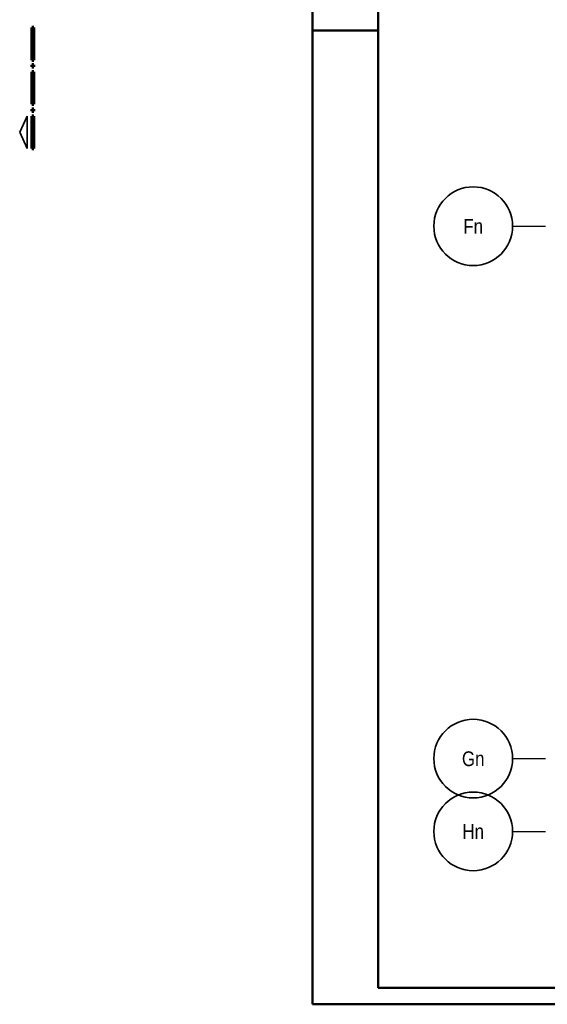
# Model space of a CAD drawing. Header units: millimetres. Extents: x -12 to 115, y -12 to 52.
# Tile 1 of 21: x -4.46 to 3.58, y 0 to 15.02. Entities that reach past the tile are written whole.
import ezdxf
from ezdxf.enums import TextEntityAlignment as Align

# ---------------------------------------------------------------- set-up
doc = ezdxf.new("R2010")
doc.units = ezdxf.units.MM
doc.linetypes.add('DASHDOTX2', pattern=[2, 1, -0.5, 0, -0.5])
doc.layers.add('Achsen', color=7, linetype='Continuous', lineweight=20)
doc.styles.add('Arial Narrow', font='ARIALN.TTF')

msp = doc.modelspace()

# ---------------------------------------------------------------- linework, layer by layer
at = {"color": 4, "linetype": 'Continuous', "lineweight": 50}
for p, q in [((0, 42.05), (0, 0)), ((1, 41.8), (1, 0.25)), ((1, 0.25), (59.2, 0.25)), ((0, 0), (59.45, 0))]:
    msp.add_line(p, q, dxfattribs=at)
at = {"color": 1, "linetype": 'Continuous', "lineweight": 70}
for p, q in [((-4.247304, 14.896289), (-4.277308, 14.896289)), ((-4.277308, 14.896289), (-4.277308, 14.401294)), ((-4.247304, 14.401294), (-4.247304, 14.896289)), ((-4.277308, 14.401294), (-4.247304, 14.401294)), ((-4.247304, 14.326293), (-4.277308, 14.326293)), ((-4.277308, 14.326293), (-4.277308, 14.296289)), ((-4.277308, 14.296289), (-4.247304, 14.296289)), ((-4.247304, 14.296289), (-4.247304, 14.326293)), ((-4.247304, 14.22129), (-4.277308, 14.22129)), ((-4.277308, 14.22129), (-4.277308, 13.726295)), ((-4.247304, 13.726295), (-4.247304, 14.22129)), ((-4.277308, 13.726295), (-4.247304, 13.726295)), ((-4.247304, 13.651294), (-4.277308, 13.651294)), ((-4.277308, 13.651294), (-4.277308, 13.621288)), ((-4.277308, 13.621288), (-4.247304, 13.621288)), ((-4.247304, 13.546289), (-4.277308, 13.546289)), ((-4.277308, 13.546289), (-4.277308, 13.051294)), ((-4.247304, 13.621288), (-4.247304, 13.651294)), ((-4.247304, 13.051294), (-4.247304, 13.546289)), ((-4.277308, 13.051294), (-4.247304, 13.051294))]:
    msp.add_line(p, q, dxfattribs=at)
at = {"color": 4, "linetype": 'Continuous', "lineweight": 50, "ltscale": 0.2}
msp.add_line((0, 14.85), (1, 14.85), dxfattribs=at)
at = {"color": 2, "linetype": 'Continuous', "lineweight": 35}
for p, q in [((-4.352309, 13.546289), (-4.464808, 13.298786)), ((-4.352309, 13.051294), (-4.352309, 13.546289)), ((-4.464808, 13.298786), (-4.352309, 13.051294))]:
    msp.add_line(p, q, dxfattribs=at)
at = {"layer": 'Achsen', "color": 3, "linetype": 'DASHDOTX2', "lineweight": 25, "ltscale": 0.5}
for p, q in [((3.049386, 11.867023), (35.52926, 11.867023)), ((3.049386, 3.747023), (35.52926, 3.747023)), ((3.049386, 2.637023), (35.52926, 2.637023))]:
    msp.add_line(p, q, dxfattribs=at)
at = {"layer": 'Achsen', "color": 2, "linetype": 'Continuous', "lineweight": 35}
for centre in [(2.449386, 11.867023), (2.449386, 3.747023), (2.449386, 2.637023)]:
    msp.add_circle(centre, 0.6, dxfattribs=at)

# ---------------------------------------------------------------- texts
at = {"layer": 'Achsen', "color": 4, "lineweight": 50, "style": 'Arial Narrow'}
for s, p in [('Fn', (2.449386, 11.865368)), ('Gn', (2.449386, 3.745368)), ('Hn', (2.449386, 2.635368))]:
    msp.add_text(s, height=0.225, dxfattribs=at).set_placement(p, align=Align.MIDDLE_CENTER)

doc.saveas('drawing.dxf')
